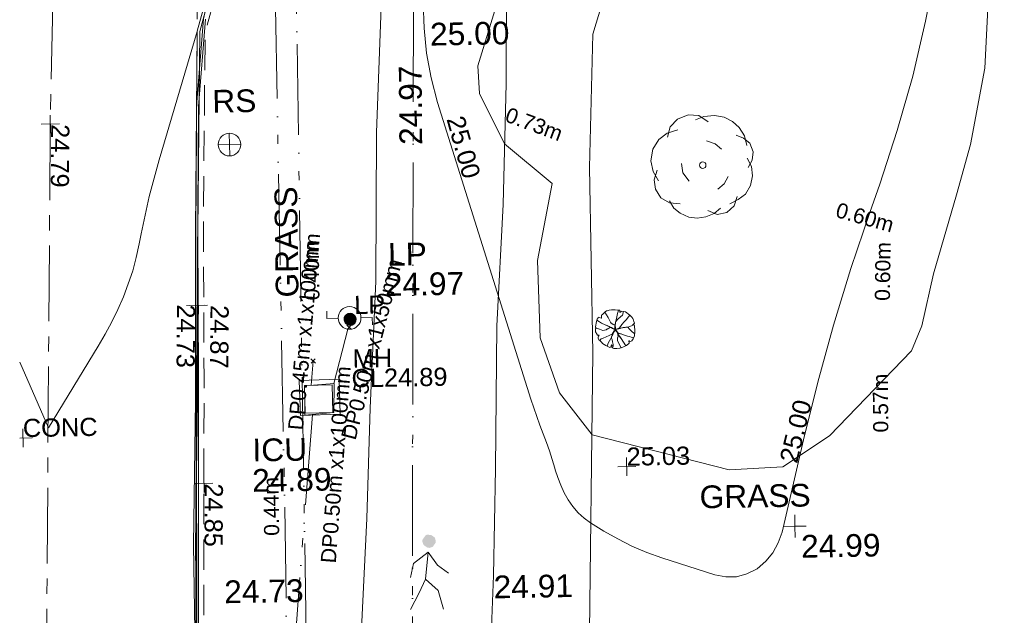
# Model space of a CAD drawing. Header units: millimetres. Extents: x -290717 to 520720, y -103372 to 287762.
# Tile 17 of 256: x -284629 to -268379, y 62293 to 72130. Entities that reach past the tile are written whole.
import ezdxf

# ---------------------------------------------------------------- set-up
doc = ezdxf.new("R2010")
doc.units = ezdxf.units.MM
for name, pattern in [('IMPORT-CENTER _6_', [2000, 1250, -250, 250, -250]), ('IMPORT-DASHED _2_', [750, 500, -250]), ('IMPORT-UG_DRAINAGE_UNIDENTIFIED_QLB2 _2_', [2700, 1500, -300, 0, -250, 150, -300, 0, -200]), ('IMPORT-UG_EIR_QLB2 _2_', [2750, 1500, -300, 0, -300, 150, -300, 0, -200]), ('IMPORT-UG_ELEC_LV_QLB2 _2_', [2700, 1500, -300, 0, -250, 150, -300, 0, -200]), ('IMPORT-UG_ELEC_STREET LIGHTING_QLB2 _2_', [2700, 1500, -300, 0, -250, 150, -300, 0, -200]), ('IMPORT-UG_WATER_QLB2 _2_', [2500, 1500, -300, 0, -50, 150, -300, 0, -200])]:
    doc.linetypes.add(name, pattern=pattern)
for name, color, linetype, lineweight, true_color in [('00_TOPO_FOOTPATH', 7, 'Continuous', 9, 0xa50000), ('00_TOPO_FURN_LAMP_POST', 7, 'Continuous', 9, 0x666666), ('00_TOPO_FURN_SIGN', 7, 'Continuous', 9, 0x666666), ('00_TOPO_KERB_BOTTOM', 1, 'Continuous', 9, 0xff0000), ('00_TOPO_KERB_TOP', 7, 'Continuous', 9, 0xa500a5), ('00_TOPO_LEVEL_SPOT', 7, 'Continuous', 9, 0x666666), ('00_TOPO_SERV_IC', 5, 'Continuous', 9, 0x0000ff), ('00_TOPO_TREE', 7, 'Continuous', 9, 0x666666), ('00_UAV_FORM_LINES', 7, 'Continuous', 9, 0x666666), ('01_DTM_CONTOUR_MJR', 7, 'Continuous', 9, 0x7f3f00), ('12333-PUM-2D-U-0001-C01 - Rev2_REVIT IMPORT_dwg', 7, 'Continuous', 9, 0x767676), ('CONTOURS_INDEX', 4, 'Continuous', 9, 0x00ffff), ('CONTOURS_INDEX_LVL', 4, 'Continuous', 9, 0x00ffff), ('CONTOURS_MINOR', 7, 'Continuous', 9, 0x00a5a5), ('KERB_BOTTOM', 7, 'Continuous', 9, 0x0000a5), ('KERB_BOTTOM_LVL', 7, 'Continuous', 9, 0x0000a5), ('KERB_TOP', 2, 'Continuous', 9, 0xffff00), ('KERB_TOP_LVL', 2, 'Continuous', 9, 0xffff00), ('LAMPPOST', 6, 'Continuous', 9, 0xff00ff), ('LAMPPOST_TXT', 6, 'Continuous', 9, 0xff00ff), ('MANHOLES', 7, 'Continuous', 9, 0xa50000), ('MANHOLES_LVL', 7, 'Continuous', 9, 0xa50000), ('MANHOLES_TXT', 7, 'Continuous', 9, 0xa50000), ('PUM-EIRCOMM-NOTES', 6, 'Continuous', 9, 0xff00ff), ('PUM-EIRCOMM-QLB2', 6, 'IMPORT-UG_EIR_QLB2 _2_', 9, 0xff00ff), ('PUM-ELECTRIC-LV-QLB2', 1, 'IMPORT-UG_ELEC_LV_QLB2 _2_', 9, 0xff0000), ('PUM-ELECTRIC-MH', 1, 'Continuous', 9, 0xff0000), ('PUM-ELECTRIC-SL-QLB2', 7, 'IMPORT-UG_ELEC_STREET LIGHTING_QLB2 _2_', 9, 0xff7f7f), ('PUM-UNIDENTIFIED-QLB2', 150, 'IMPORT-UG_DRAINAGE_UNIDENTIFIED_QLB2 _2_', 9, 0x007fff), ('PUM-WATER-QLB2', 5, 'IMPORT-UG_WATER_QLB2 _2_', 9, 0x0000ff), ('ROAD_CROWNLINE', 7, 'IMPORT-CENTER _6_', 9, 0xa500a5), ('ROAD_CROWNLINE_LVL', 7, 'Continuous', 9, 0xa500a5), ('SAPLING', 120, 'Continuous', 9, 0x00ffbf), ('SPOT_HEIGHTS_LVL', 7, 'Continuous', 9, 0x00a500)]:
    doc.layers.add(name, color=color, linetype=linetype, lineweight=lineweight, true_color=true_color)
for name, color, linetype, lineweight in [('00_TOPO_PEDASTRIAN', 7, 'Continuous', 9), ('00_TOPO_SURVEY_TEXT', 7, 'Continuous', 9), ('CHANGE_OF_SURFACE', 7, 'IMPORT-DASHED _2_', 9), ('CHANGE_OF_SURFACE_LVL', 7, 'Continuous', 9), ('GEN-TEXT', 7, 'Continuous', 9), ('Text', 7, 'Continuous', 9), ('TEXT_TXT', 7, 'Continuous', 9)]:
    doc.layers.add(name, color=color, linetype=linetype, lineweight=lineweight)
doc.styles.add('Arial_1', font='arial.ttf', dxfattribs={"height": 250})
doc.styles.add('Arial_3', font='arial.ttf', dxfattribs={"height": 300})
doc.styles.add('Swis721 Lt BT_2', font='swissl.ttf', dxfattribs={"height": 375})

# ---------------------------------------------------------------- blocks, each defined once
blk = doc.blocks.new('12333-PUM-2D-U-0001-C01 - Rev2_REVIT IMPORT_dwg_PEDESTRIAN CROSS-2077066-Site Location Plan Existing')
at = {"layer": '00_TOPO_PEDASTRIAN', "true_color": 0xe2e2e2}
blk.add_hatch(color=254, dxfattribs=at).paths.add_polyline_path([(533625241, 725623668), (533625296, 725623684), (533625347, 725623753), (533625347, 725623790), (533625333, 725623838), (533625274, 725623881), (533625206, 725623886), (533625180, 725623874), (533625130, 725623805), (533625129, 725623768), (533625146, 725623718), (533625202, 725623677), (533625218, 725623673)])
at = {"layer": '00_TOPO_PEDASTRIAN', "color": 253, "true_color": 0xaaaaaa, "flags": 128}
for points in [[(533624923, 725623185), (533624975, 725623417), (533625218, 725623596), (533625369, 725623382), (533625550, 725623243)], [(533625218, 725623596), (533625170, 725623151), (533625373, 725622964), (533625458, 725622652)], [(533625170, 725623151), (533625062, 725622930), (533624912, 725622657)]]:
    blk.add_lwpolyline(points, dxfattribs=at)
blk = doc.blocks.new('12333-PUM-2D-U-0001-C01 - Rev2_REVIT IMPORT_dwg_CONIFEROUS_TREE-2077068-Site Location Plan Existing')
at = {"layer": '00_TOPO_TREE', "color": 254, "true_color": 0xcccccc, "flags": 128}
for points in [[(-1889, 1546), (-1718, 2118), (-1317, 2519), (-744, 2748), (-172, 2691), (344, 2347)], [(-344, 2462), (115, 2634), (687, 2691), (1202, 2576), (1660, 2347), (2004, 2004), (2290, 1546), (2405, 1031)], [(-2405, -802), (-2691, -286), (-2805, 286), (-2691, 916), (-2347, 1431), (-1889, 1775), (-1317, 1947)], [(1832, 1603), (2233, 1431), (2576, 1145), (2748, 687), (2691, 229), (2462, -172)], [(229, 1317), (687, 1145), (1031, 859)], [(-744, -859), (-1088, -401), (-1145, 115)], [(2405, 344), (2634, -115), (2691, -630), (2576, -1145), (2290, -1603), (1889, -1889), (1431, -2118)], [(-1260, -2061), (-1832, -2004), (-2290, -1718), (-2576, -1260), (-2634, -744), (-2462, -229)], [(1374, -630), (1145, -1031), (802, -1317)], [(916, -2347), (573, -2634), (115, -2805), (-344, -2863), (-802, -2805), (-1260, -2576), (-1603, -2290), (-1832, -1889)], [(1832, -1718), (1660, -2233), (1260, -2576), (744, -2691), (229, -2462)]]:
    blk.add_lwpolyline(points, dxfattribs=at)
at = {"layer": '00_TOPO_TREE', "color": 254, "true_color": 0xcccccc}
blk.add_circle((0, 0), 177, dxfattribs=at)
blk = doc.blocks.new('12333-PUM-2D-U-0001-C01 - Rev2_REVIT IMPORT_dwg_MSL_RoadSign_SYM-2077193-Site Location Plan Existing')
at = {"layer": '00_TOPO_FURN_SIGN', "color": 254, "true_color": 0xcccccc}
for p, q in [((0, -500), (0, 500)), ((-500, 0), (500, 0))]:
    blk.add_line(p, q, dxfattribs=at)
blk.add_circle((0, 0), 500, dxfattribs=at)
blk = doc.blocks.new('12333-PUM-2D-U-0001-C01 - Rev2_REVIT IMPORT_dwg_MSL_Lamp_Post_SYM-2077199-Site Location Plan Existing')
at = {"layer": '00_TOPO_FURN_LAMP_POST', "color": 254, "true_color": 0xcccccc, "flags": 128}
for points in [[(-500, 0), (-1000, 0), (-1000, 317)], [(500, 0), (1000, 0), (1000, -317)]]:
    blk.add_lwpolyline(points, dxfattribs=at)
at = {"layer": '00_TOPO_FURN_LAMP_POST', "color": 254, "true_color": 0xcccccc}
blk.add_circle((0, 0), 500, dxfattribs=at)
blk = doc.blocks.new('12333-PUM-2D-U-0001-C01 - Rev2_REVIT IMPORT_dwg_MM-2077200-Site Location Plan Existing')
at = {"layer": '00_TOPO_LEVEL_SPOT', "color": 254, "true_color": 0xcccccc, "flags": 128}
for points in [[(500, 0), (0, 0), (0, 500)], [(0, -500), (0, 0), (-500, 0)]]:
    blk.add_lwpolyline(points, dxfattribs=at)
blk = doc.blocks.new('12333-PUM-2D-U-0001-C01 - Rev2_REVIT IMPORT_dwg_MGS62954_T2_Galway_ITM_3d_Rev1-2077680-Site Location Plan Existing')
at = {"layer": '00_TOPO_FOOTPATH', "color": 254, "true_color": 0xcccccc, "flags": 128}
for points in [[(533621379, 725622416), (533623019, 725622351), (533624096, 725622359), (533624215, 725624171), (533624307, 725625991), (533624433, 725628087), (533624487, 725630543), (533624603, 725632616), (533624807, 725634327), (533624997, 725634972), (533625652, 725636314), (533626006, 725636753), (533626436, 725637110), (533627286, 725637750), (533627849, 725638117), (533628674, 725638531), (533629668, 725638690), (533631126, 725638672), (533633192, 725638798)], [(533626177, 725621194), (533626290, 725623196), (533626355, 725624953), (533626420, 725627316), (533626560, 725629315), (533626641, 725631315), (533626681, 725633155), (533626773, 725634247), (533627350, 725635233), (533628248, 725635823), (533629651, 725636277), (533630883, 725636556), (533632563, 725636723), (533634398, 725637006), (533633192, 725638798)]]:
    blk.add_lwpolyline(points, dxfattribs=at)
at = {"layer": '00_TOPO_KERB_BOTTOM', "color": 254, "true_color": 0xcccccc, "flags": 128}
blk.add_lwpolyline([(533621343, 725620576), (533621350, 725623786), (533621425, 725626170), (533621465, 725628448), (533621528, 725631027), (533621668, 725632471), (533621896, 725633431), (533622203, 725634082), (533622696, 725634927), (533623224, 725635678), (533623917, 725636506), (533624642, 725637244), (533625146, 725637669), (533625841, 725638133), (533626915, 725638672), (533628150, 725639133), (533628484, 725639244), (533628590, 725638673), (533629442, 725638850), (533629369, 725639375), (533630531, 725639486), (533632025, 725639478), (533634182, 725639424), (533636355, 725639367)], dxfattribs=at)
at = {"layer": '00_TOPO_KERB_TOP', "color": 254, "true_color": 0xcccccc, "flags": 128}
blk.add_lwpolyline([(533621379, 725622416), (533621380, 725623262), (533621381, 725623786), (533621456, 725626170), (533621496, 725628447), (533621560, 725631025), (533621699, 725632466)], dxfattribs=at)
at = {"layer": '00_TOPO_SERV_IC', "color": 254, "true_color": 0xcccccc}
for p, q in [((533623228, 725625930), (533623228, 725626387)), ((533623685, 725626387), (533623228, 725626387)), ((533623685, 725625930), (533623685, 725626387)), ((533623228, 725625930), (533623685, 725625930))]:
    blk.add_line(p, q, dxfattribs=at)
at = {"layer": '00_UAV_FORM_LINES', "color": 254, "true_color": 0xcccccc, "flags": 128}
for points in [[(533627994, 725629901), (533628089, 725632102), (533628242, 725632589), (533628400, 725632939), (533628662, 725633312), (533628939, 725633622), (533629286, 725633897), (533630033, 725634204), (533630717, 725634495), (533631329, 725634722), (533633007, 725635497), (533633339, 725635749), (533633623, 725636107), (533634398, 725637006)], [(533626877, 725616264), (533627354, 725616578), (533627410, 725616847), (533627488, 725617209), (533627534, 725617614), (533627846, 725621777), (533627995, 725626842), (533627994, 725629901)]]:
    blk.add_lwpolyline(points, dxfattribs=at)
at = {"layer": '01_DTM_CONTOUR_MJR', "color": 254, "true_color": 0xcccccc, "flags": 128}
blk.add_lwpolyline([(533634637, 725632747), (533634547, 725631427), (533634287, 725630172), (533634043, 725629345), (533633637, 725628051), (533633432, 725627193), (533633252, 725626785), (533631874, 725625404), (533631098, 725624907), (533630213, 725624870), (533627960, 725625490), (533627435, 725626193), (533627128, 725627105), (533627106, 725628380), (533627372, 725629649), (533626600, 725630320), (533626197, 725631159), (533626180, 725631613), (533626680, 725633150)], dxfattribs=at)
for name, p, xscale, yscale, zscale in [('12333-PUM-2D-U-0001-C01 - Rev2_REVIT IMPORT_dwg_CONIFEROUS_TREE-2077068-Site Location Plan Existing', (533629862, 725629908), 0.3048, 0.3048, 0.3048), ('12333-PUM-2D-U-0001-C01 - Rev2_REVIT IMPORT_dwg_MSL_RoadSign_SYM-2077193-Site Location Plan Existing', (533622059, 725630386), 0.375, 0.375, 0.375), ('12333-PUM-2D-U-0001-C01 - Rev2_REVIT IMPORT_dwg_MSL_Lamp_Post_SYM-2077199-Site Location Plan Existing', (533623991, 725627488), 0.375, 0.375, 0.375), ('12333-PUM-2D-U-0001-C01 - Rev2_REVIT IMPORT_dwg_MM-2077200-Site Location Plan Existing', (533631280, 725623920), 0.375, 0.375, 0.375)]:
    blk.add_blockref(name, p, dxfattribs=dict(xscale=xscale, yscale=yscale, zscale=zscale))
blk.add_blockref('12333-PUM-2D-U-0001-C01 - Rev2_REVIT IMPORT_dwg_PEDESTRIAN CROSS-2077066-Site Location Plan Existing', (0, 0))
at = {"layer": '00_TOPO_FOOTPATH', "color": 251, "true_color": 0x666666, "insert": (533624864, 725630329), "char_height": 375, "width": 1495.9, "attachment_point": 1, "rotation": 89.51, "line_spacing_factor": 1.005062, "style": 'Swis721 Lt BT_2'}
blk.add_mtext('24.97', dxfattribs=at)
at = {"layer": '00_TOPO_FOOTPATH', "color": 251, "true_color": 0x666666, "insert": (533626290, 725623191), "char_height": 375, "width": 1495.9, "attachment_point": 1, "line_spacing_factor": 1.005062, "style": 'Swis721 Lt BT_2'}
blk.add_mtext('24.91', dxfattribs=at)
at = {"layer": '00_TOPO_FURN_LAMP_POST', "char_height": 375, "attachment_point": 1, "line_spacing_factor": 1.005062, "style": 'Swis721 Lt BT_2'}
for s, insert, width in [('LP', (533624643, 725628713), 707.59), ('24.97', (533624581, 725628215), 1495.9)]:
    blk.add_mtext(s, dxfattribs=dict(at, insert=insert, width=width))
at = {"layer": '00_TOPO_FURN_SIGN', "insert": (533621787, 725631292), "char_height": 375, "width": 783.57, "attachment_point": 1, "line_spacing_factor": 1.005062, "style": 'Swis721 Lt BT_2'}
blk.add_mtext('RS', dxfattribs=at)
at = {"layer": '00_TOPO_KERB_TOP', "color": 251, "true_color": 0x666666, "insert": (533621843, 725623188), "char_height": 375, "width": 1495.9, "attachment_point": 1, "line_spacing_factor": 1.005062, "style": 'Swis721 Lt BT_2'}
blk.add_mtext('24.73', dxfattribs=at)
at = {"layer": '00_TOPO_LEVEL_SPOT', "char_height": 375, "width": 1495.9, "attachment_point": 1, "line_spacing_factor": 1.005062, "style": 'Swis721 Lt BT_2'}
for s, insert in [('25.00', (533625400, 725632337)), ('24.99', (533631375, 725623773))]:
    blk.add_mtext(s, dxfattribs=dict(at, insert=insert))
at = {"layer": '00_TOPO_SERV_IC', "color": 251, "true_color": 0x666666, "char_height": 375, "attachment_point": 1, "line_spacing_factor": 1.005062, "style": 'Swis721 Lt BT_2'}
for s, insert, width in [('ICU', (533622349, 725625520), 1021.01), ('24.89', (533622335, 725625019), 1495.9)]:
    blk.add_mtext(s, dxfattribs=dict(at, insert=insert, width=width))
at = {"layer": '00_TOPO_SURVEY_TEXT', "color": 251, "true_color": 0x666666, "insert": (533622780, 725627844), "char_height": 375, "width": 2018.28, "attachment_point": 1, "rotation": 89.7877, "line_spacing_factor": 1.005062, "style": 'Swis721 Lt BT_2'}
blk.add_mtext('GRASS', dxfattribs=at)
at = {"layer": '00_TOPO_SURVEY_TEXT', "color": 251, "true_color": 0x666666, "insert": (533629714, 725624618), "char_height": 375, "width": 2018.28, "attachment_point": 1, "line_spacing_factor": 1.005062, "style": 'Swis721 Lt BT_2'}
blk.add_mtext('GRASS', dxfattribs=at)
blk = doc.blocks.new('12333-PUM-2D-U-0001-C01 - Rev2_REVIT IMPORT_dwg_SAPLING-2077789-Site Location Plan Existing')
at = {"layer": 'SAPLING', "color": 254, "true_color": 0xeaeaea, "flags": 128}
blk.add_lwpolyline([(-224, 233), (-205, 245), (-187, 266), (-161, 288), (-141, 304), (-126, 305), (-98, 315), (-57, 319), (-20, 318), (6, 319), (42, 315), (83, 313), (82, 297), (82, 276), (101, 288), (116, 295), (174, 283), (242, 230), (278, 193), (290, 174), (304, 144), (310, 119), (318, 96), (308, 85), (285, 71), (314, 66), (319, 51), (320, 34), (321, -19), (321, -44), (322, -58), (318, -87), (317, -88), (315, -116), (305, -145), (293, -164), (270, -199), (257, -205), (243, -206), (226, -198), (219, -196), (224, -237), (178, -270), (130, -296), (93, -307), (71, -313), (19, -319), (-18, -318), (-32, -316), (-49, -307), (-60, -296), (-61, -287), (-54, -269), (-62, -259), (-66, -259), (-71, -273), (-84, -295), (-95, -300), (-161, -268), (-214, -235), (-227, -214), (-256, -185), (-273, -169), (-281, -158), (-286, -141), (-285, -125), (-277, -110), (-266, -95), (-296, -94), (-309, -68), (-317, -55), (-325, -36), (-325, 12), (-322, 19), (-323, 24), (-325, 45), (-320, 73), (-315, 104), (-309, 132), (-295, 172), (-280, 191), (-269, 200), (-267, 201), (-257, 200), (-232, 187), (-228, 185), (-224, 190), (-226, 205)], close=True, dxfattribs=at)
for points in [[(-166, 284), (-141, 239), (-116, 194), (-94, 150), (-73, 104), (-34, 76), (-8, 68), (0, 54), (-1, 32), (-6, 5), (-10, -21), (-26, -46), (-46, -79), (-64, -125), (-67, -149), (-53, -170), (-50, -208), (-39, -250), (-40, -281), (-47, -299), (-49, -307)], [(-141, -278), (-119, -231), (-99, -191), (-77, -151), (-54, -108), (-30, -56), (-16, -32), (-3, -10), (-5, 32), (-2, 70), (4, 113), (16, 154), (31, 203), (43, 259), (53, 291), (57, 315)], [(141, 291), (122, 230), (88, 200), (45, 165), (9, 128), (6, 108), (1, 69), (4, 19), (9, -1), (27, -1), (63, 17), (86, 42), (110, 77), (150, 118), (180, 152), (219, 199), (245, 226)], [(-324, 31), (-309, 22), (-261, 7), (-206, -19), (-150, -8), (-102, 21), (-73, 29), (-35, 8), (-17, 5), (13, 1), (37, 5), (73, 23)], [(93, -307), (57, -237), (34, -187), (35, -146), (43, -115), (41, -75), (33, -48), (18, -30), (-6, -6), (-29, 5), (-61, 27), (-94, 41), (-128, 58), (-164, 77), (-228, 106), (-260, 124), (-302, 152)], [(-141, 64), (-110, 49), (-101, 44), (-87, 37), (-62, 29), (-46, 19), (-36, 10), (-22, 6), (-1, 4), (-3, -1), (-3, -9), (-19, 1), (-29, 5), (-44, 14), (-64, 26), (-74, 31), (-78, 29), (-97, 23), (-116, 15), (-124, 6), (-137, 0), (-152, -9), (-156, -9)], [(-145, 67), (-125, 56), (-92, 40), (-55, 25), (-29, 8)], [(-75, 109), (-57, 95), (-38, 82), (-16, 72), (-3, 63), (-1, 43), (-2, 29), (1, 17), (-3, 3), (3, -8), (14, -23), (23, -42), (33, -54), (45, -78), (54, -95), (67, -114), (89, -147)], [(-65, -125), (-58, -111), (-50, -101), (-44, -90), (-36, -73), (-29, -56), (-17, -38), (-6, -22), (-2, -12), (1, 0)], [(9, 131), (5, 117), (8, 105), (3, 84), (1, 71), (-1, 54), (-3, 38), (5, 26), (5, 14), (6, 6), (8, 1)], [(311, 66), (223, 37), (175, 28), (119, 21), (87, 15), (30, 6), (0, 0), (11, -30), (36, -58), (58, -71), (94, -79), (133, -97), (167, -110), (201, -119), (232, -127), (261, -136), (302, -150)], [(32, -147), (40, -130), (43, -115), (40, -101), (43, -82), (38, -68), (27, -46), (12, -30), (8, -17), (0, -8), (1, 1), (0, 12), (1, 24)], [(5, -3), (28, 1), (56, 6), (80, 12), (108, 23), (130, 23)], [(6, -1), (29, 1), (45, 5), (52, 8), (63, 11), (84, 13), (106, 18), (129, 23), (147, 27), (164, 26), (189, 31), (196, 32)], [(319, -80), (278, -48), (237, -5), (206, 27), (200, 32)], [(-259, -182), (-236, -158), (-200, -145), (-150, -124), (-53, -79), (-25, -43), (-3, -16)], [(-82, -91), (-63, -85), (-52, -80), (-43, -67), (-34, -57), (-26, -45), (-15, -30), (-8, -23), (-8, -11), (-6, -3)], [(-81, -91), (-66, -84), (-55, -82), (-47, -73), (-34, -56), (-18, -29), (-4, -16)], [(-64, -121), (-51, -97), (-40, -75), (-29, -49), (-16, -29), (-4, -16)], [(104, -84), (86, -77), (66, -73), (50, -66), (36, -58), (29, -45), (23, -36), (18, -27), (11, -15), (1, -5)], [(169, -277), (133, -215), (93, -154), (54, -99), (30, -51), (5, -18)], [(87, -77), (69, -73), (50, -69), (36, -55)], [(84, -143), (70, -119), (59, -104), (44, -80), (38, -69)]]:
    blk.add_lwpolyline(points, dxfattribs=at)
blk = doc.blocks.new('12333-PUM-2D-U-0001-C01 - Rev2_REVIT IMPORT_dwg_SPOT-V217-Site Location Plan Existing')
at = {"layer": 'Text', "color": 253, "true_color": 0xaaaaaa}
for p, q in [((-175, 0), (500, 0)), ((0, 500), (0, -500))]:
    blk.add_line(p, q, dxfattribs=at)
blk = doc.blocks.new('12333-PUM-2D-U-0001-C01 - Rev2_REVIT IMPORT_dwg_MH_CIR2-2077688-Site Location Plan Existing')
at = {"layer": 'LAMPPOST', "color": 211, "true_color": 0xffaaff}
for p, q in [((-499, -33), (33, 499)), ((-496, 60), (-60, 496)), ((-488, -111), (111, 488)), ((-467, -180), (180, 467)), ((-467, 179), (-179, 467)), ((-438, -241), (241, 438)), ((-403, -296), (296, 403)), ((-362, -345), (345, 362)), ((-315, -388), (388, 315)), ((-263, -425), (425, 263)), ((-204, -456), (456, 204)), ((-138, -480), (480, 138)), ((-64, -496), (496, 64)), ((22, -500), (500, -22)), ((128, -483), (483, -128)), ((305, -396), (396, -305))]:
    blk.add_line(p, q, dxfattribs=at)
at = {"layer": 'LAMPPOST', "color": 211, "true_color": 0xffaaff, "flags": 128}
blk.add_lwpolyline([(475, -154), (500, 0), (475, 154), (404, 293), (293, 404), (154, 475), (0, 500), (-154, 475), (-293, 404), (-404, 293), (-475, 154), (-500, 0), (-475, -154), (-404, -293), (-293, -404), (-154, -475), (0, -500), (154, -475), (293, -404), (404, -293)], close=True, dxfattribs=at)
blk = doc.blocks.new('12333-PUM-2D-U-0001-C01 - Rev2_REVIT IMPORT_dwg_SPOT-2077769-Site Location Plan Existing')
at = {"layer": 'CHANGE_OF_SURFACE_LVL', "color": 253, "true_color": 0xaaaaaa}
for p, q in [((-500, 0), (500, 0)), ((0, 500), (0, -500))]:
    blk.add_line(p, q, dxfattribs=at)
blk = doc.blocks.new('12333-PUM-2D-U-0001-C01 - Rev2_REVIT IMPORT_dwg_SPOT-2077770-Site Location Plan Existing')
at = {"layer": 'KERB_BOTTOM_LVL', "color": 9, "true_color": 0xaaaae1}
for p, q in [((-500, 0), (500, 0)), ((0, 500), (0, -500))]:
    blk.add_line(p, q, dxfattribs=at)
blk = doc.blocks.new('12333-PUM-2D-U-0001-C01 - Rev2_REVIT IMPORT_dwg_SPOT-2077810-Site Location Plan Existing')
at = {"layer": 'KERB_TOP_LVL', "color": 51, "true_color": 0xffffaa}
for p, q in [((-500, 0), (500, 0)), ((0, 500), (0, -500))]:
    blk.add_line(p, q, dxfattribs=at)
blk = doc.blocks.new('12333-PUM-2D-U-0001-C01 - Rev2_REVIT IMPORT_dwg_SPOT-2077774-Site Location Plan Existing')
at = {"layer": 'ROAD_CROWNLINE_LVL', "color": 254, "true_color": 0xe1aae1}
for p, q in [((-500, 0), (500, 0)), ((0, 500), (0, -500))]:
    blk.add_line(p, q, dxfattribs=at)
blk = doc.blocks.new('12333-PUM-2D-U-0001-C01 - Rev2_REVIT IMPORT_dwg_SPOT-2077775-Site Location Plan Existing')
at = {"layer": 'SPOT_HEIGHTS_LVL', "color": 9, "true_color": 0xaae1aa}
for p, q in [((-500, 0), (500, 0)), ((0, 500), (0, -500))]:
    blk.add_line(p, q, dxfattribs=at)
blk = doc.blocks.new('12333-PUM-2D-U-0001-C01 - Rev2_REVIT IMPORT_dwg-1620468-Site Location Plan Existing')
at = {"layer": 'CHANGE_OF_SURFACE', "color": 253, "true_color": 0xaaaaaa, "flags": 128}
for points in [[(-16525, 21321), (-16488, 28672), (-18719, 28672), (-19325, 28672), (-19523, 16414)], [(-12365, 23333), (-12718, 23246), (-13821, 22841), (-14585, 22528), (-15273, 22099), (-15588, 21888), (-16094, 21526), (-16548, 21125), (-16828, 20832), (-17223, 20377), (-17703, 19799), (-18115, 19252), (-18393, 18803), (-18657, 18378), (-18856, 17964), (-18992, 17581), (-19234, 16931), (-19391, 16393), (-19477, 13114), (-19509, 10658), (-19572, 7233), (-19668, 2556), (-19754, -2421), (-19799, -4424), (-19880, -8942), (-20028, -15211), (-20088, -19304), (-20205, -23209), (-20272, -27729), (-20339, -30765)]]:
    blk.add_lwpolyline(points, dxfattribs=at)
at = {"layer": 'CONTOURS_INDEX', "color": 131, "true_color": 0xaaffff, "flags": 128}
blk.add_lwpolyline([(-7303, 17283), (-7499, 16370), (-7727, 15465), (-8000, 14573), (-8303, 13690), (-8475, 13228), (-8801, 12306), (-9107, 11376), (-9381, 10438), (-9634, 9492), (-10015, 7973), (-10081, 7796), (-10170, 7635), (-10293, 7497), (-10438, 7375), (-10605, 7296), (-10777, 7249), (-10954, 7251), (-11137, 7285), (-12008, 7583), (-12254, 7678), (-12495, 7784), (-12728, 7907), (-12955, 8041), (-13171, 8180), (-13278, 8261), (-13376, 8351), (-13460, 8454), (-13534, 8566), (-13596, 8687), (-13651, 8811), (-13698, 8938), (-13739, 9068), (-13746, 9094), (-13787, 9238), (-13831, 9381), (-13878, 9523), (-13927, 9664), (-13979, 9811), (-14028, 9954), (-14074, 10098), (-14119, 10243), (-15574, 15169), (-15673, 15575), (-15745, 15984), (-15777, 16398), (-15782, 16815)], dxfattribs=at)
at = {"layer": 'CONTOURS_MINOR', "color": 254, "true_color": 0xaae1e1, "flags": 128}
blk.add_lwpolyline([(-19707, 6069), (-19686, 7239), (-19654, 9338), (-19651, 9558), (-19648, 9778), (-19644, 9999), (-19641, 10219), (-19635, 10659), (-19614, 12263), (-19612, 12405), (-19610, 12548), (-19608, 12691), (-19606, 12834), (-19602, 13119), (-19522, 16409), (-20185, 14301), (-20275, 13999), (-20359, 13696), (-20434, 13391), (-20503, 13084), (-20538, 12917), (-20592, 12695), (-20654, 12476), (-20731, 12261), (-20816, 12049), (-20912, 11842), (-21015, 11638), (-21127, 11439), (-21245, 11243), (-22092, 9909), (-22543, 11000)], dxfattribs=at)
at = {"layer": 'GEN-TEXT', "color": 253, "true_color": 0xaaaaaa}
for p, q in [((-17135, 11446), (-17064, 11517)), ((-17064, 11446), (-17135, 11517)), ((-17738, 10897), (-17667, 10968)), ((-17667, 10897), (-17738, 10968))]:
    blk.add_line(p, q, dxfattribs=at)
at = {"layer": 'KERB_BOTTOM', "color": 9, "true_color": 0xaaaae1, "flags": 128}
blk.add_lwpolyline([(-2337, 23509), (-10650, 23640), (-11889, 23586), (-12757, 23373), (-13869, 22964), (-14646, 22646), (-15345, 22210), (-15663, 21997), (-16176, 21629), (-16639, 21220), (-16925, 20921), (-17324, 20463), (-17806, 19881), (-18224, 19327), (-18506, 18873), (-18774, 18441), (-18978, 18014), (-19117, 17626), (-19359, 16972), (-19523, 16414), (-19609, 13117), (-19641, 10660), (-19705, 7236), (-19800, 2559)], dxfattribs=at)
at = {"layer": 'KERB_TOP', "color": 51, "true_color": 0xffffaa, "flags": 128}
blk.add_lwpolyline([(-2337, 23466), (-10650, 23597), (-11883, 23544), (-12744, 23332), (-13854, 22924), (-14626, 22608), (-15322, 22174), (-15639, 21962), (-16149, 21596), (-16610, 21190), (-16894, 20892), (-17292, 20435), (-17773, 19854), (-18189, 19303), (-18469, 18850), (-18736, 18421), (-18938, 17998), (-19076, 17611), (-19319, 16959), (-19480, 16407), (-19566, 13116), (-19598, 10659), (-19662, 7235), (-19757, 2558)], dxfattribs=at)
at = {"layer": 'MANHOLES', "color": 9, "true_color": 0xe1aaaa, "flags": 128}
blk.add_lwpolyline([(-17939, 10616), (-17281, 10626), (-17272, 10046), (-17930, 10036)], close=True, dxfattribs=at)
at = {"layer": 'PUM-EIRCOMM-QLB2', "color": 211, "true_color": 0xffaaff, "flags": 128}
for points in [[(-17560, 52519), (-18038, 41213), (-18182, 33642), (-18227, 18929), (-18214, 8543), (-18223, 5588)], [(-17226, 49152), (-17716, 40103), (-18047, 33068), (-17865, 22114), (-17886, 12427), (-17903, 3937)]]:
    blk.add_lwpolyline(points, dxfattribs=at)
at = {"layer": 'PUM-ELECTRIC-MH', "color": 21, "true_color": 0xffaaaa, "flags": 128}
for points in [[(-17704, 10533), (-17362, 10556), (-17376, 10076)], [(-17376, 10076), (-17857, 10044), (-17852, 10212)]]:
    blk.add_lwpolyline(points, dxfattribs=at)
at = {"layer": 'PUM-ELECTRIC-SL-QLB2', "color": 254, "true_color": 0xffd4d4}
blk.add_line((-17369, 10555), (-17119, 11448), dxfattribs=at)
at = {"layer": 'PUM-ELECTRIC-SL-QLB2', "color": 254, "true_color": 0xffd4d4, "flags": 128}
blk.add_lwpolyline([(-17730, 10052), (-19114, -4650), (-19479, -14568), (-19753, -23123), (-20002, -26703), (-20958, -26824), (-23202, -26734)], dxfattribs=at)
at = {"layer": 'PUM-UNIDENTIFIED-QLB2', "color": 141, "true_color": 0xaad4ff}
blk.add_line((-17744, 10533), (-17703, 10933), dxfattribs=at)
at = {"layer": 'PUM-WATER-QLB2', "color": 161, "true_color": 0xaaaaff}
blk.add_line((-16168, 5186), (-15628, 33393), dxfattribs=at)
at = {"layer": 'ROAD_CROWNLINE', "color": 254, "true_color": 0xe1aae1, "flags": 128}
blk.add_lwpolyline([(-23709, -62312), (-23449, -52305), (-23072, -41414), (-22956, -35332), (-22927, -26758), (-22580, -15404), (-22406, -2631), (-21972, 14921), (-21450, 28940), (-21392, 35428), (-21289, 38830), (-21266, 39634), (-21074, 49244)], dxfattribs=at)
for name, p in [('12333-PUM-2D-U-0001-C01 - Rev2_REVIT IMPORT_dwg_MGS62954_T2_Galway_ITM_3d_Rev1-2077680-Site Location Plan Existing', (-533641080, -725615854)), ('12333-PUM-2D-U-0001-C01 - Rev2_REVIT IMPORT_dwg_SAPLING-2077789-Site Location Plan Existing', (-12708, 11372))]:
    blk.add_blockref(name, p)
for name, p, xscale, yscale, zscale in [('12333-PUM-2D-U-0001-C01 - Rev2_REVIT IMPORT_dwg_SPOT-2077774-Site Location Plan Existing', (-21972, 14921), 0.3, 0.3, 0.3), ('12333-PUM-2D-U-0001-C01 - Rev2_REVIT IMPORT_dwg_SPOT-2077770-Site Location Plan Existing', (-19625, 11888), 0.3, 0.3, 0.3), ('12333-PUM-2D-U-0001-C01 - Rev2_REVIT IMPORT_dwg_SPOT-2077810-Site Location Plan Existing', (-19582, 11888), 0.3, 0.3, 0.3), ('12333-PUM-2D-U-0001-C01 - Rev2_REVIT IMPORT_dwg_MH_CIR2-2077688-Site Location Plan Existing', (-17081, 11611), 0.2, 0.2, 0.2), ('12333-PUM-2D-U-0001-C01 - Rev2_REVIT IMPORT_dwg_SPOT-V217-Site Location Plan Existing', (-22513, 9745), 0.3, 0.3, 0.3), ('12333-PUM-2D-U-0001-C01 - Rev2_REVIT IMPORT_dwg_SPOT-2077775-Site Location Plan Existing', (-12558, 9099), 0.3, 0.3, 0.3), ('12333-PUM-2D-U-0001-C01 - Rev2_REVIT IMPORT_dwg_SPOT-2077769-Site Location Plan Existing', (-19541, 8946), 0.3, 0.3, 0.3)]:
    blk.add_blockref(name, p, dxfattribs=dict(xscale=xscale, yscale=yscale, zscale=zscale))
at = {"layer": 'CHANGE_OF_SURFACE_LVL', "insert": (-19226, 8938), "char_height": 300, "width": 1256.11, "attachment_point": 1, "rotation": 268.5821, "line_spacing_factor": 0.941778, "style": 'Arial_3'}
blk.add_mtext('24.85', dxfattribs=at)
at = {"layer": 'CONTOURS_INDEX_LVL', "char_height": 300, "width": 1256.11, "attachment_point": 1, "line_spacing_factor": 0.941778, "style": 'Arial_3'}
for insert, rotation in [((-15144, 14967), 284.5319), ((-10038, 9165), 75.4938)]:
    blk.add_mtext('25.00', dxfattribs=dict(at, insert=insert, rotation=rotation))
at = {"layer": 'KERB_BOTTOM_LVL', "insert": (-19634, 11901), "char_height": 300, "width": 1256.11, "attachment_point": 1, "rotation": 268.5821, "line_spacing_factor": 0.941778, "style": 'Arial_3'}
blk.add_mtext('24.73', dxfattribs=at)
at = {"layer": 'KERB_TOP_LVL', "insert": (-19080, 11880), "char_height": 300, "width": 1256.11, "attachment_point": 1, "rotation": 268.5821, "line_spacing_factor": 0.941778, "style": 'Arial_3'}
blk.add_mtext('24.87', dxfattribs=at)
at = {"layer": 'LAMPPOST_TXT', "insert": (-17010, 11997), "char_height": 300, "width": 613.36, "attachment_point": 1, "line_spacing_factor": 0.941778, "style": 'Arial_3'}
blk.add_mtext('LP', dxfattribs=at)
at = {"layer": 'MANHOLES_LVL', "insert": (-17075, 10787), "char_height": 300, "width": 1895.19, "attachment_point": 1, "line_spacing_factor": 0.941778, "style": 'Arial_3'}
blk.add_mtext('CL24.89', dxfattribs=at)
at = {"layer": 'MANHOLES_TXT', "insert": (-17051, 11113), "char_height": 300, "width": 774.97, "attachment_point": 1, "line_spacing_factor": 0.941778, "style": 'Arial_3'}
blk.add_mtext('MH', dxfattribs=at)
at = {"layer": 'PUM-EIRCOMM-NOTES', "char_height": 250, "width": 1160.03, "attachment_point": 2, "line_spacing_factor": 0.941778, "style": 'Arial_1'}
for s, insert, rotation in [('0.40m', (-17829, 12420), 89.8853), ('0.44m', (-18561, 8544), 89.8215)]:
    blk.add_mtext(s, dxfattribs=dict(at, insert=insert, rotation=rotation))
at = {"layer": 'PUM-ELECTRIC-LV-QLB2', "char_height": 250, "width": 1160.03, "attachment_point": 2, "line_spacing_factor": 0.941778, "style": 'Arial_1'}
for s, insert, rotation in [('0.73m', (-13943, 14898), 338.6445), ('0.60m', (-8520, 13266), 343.3523), ('0.60m', (-8403, 12252), 88.2431), ('0.57m', (-8478, 10075), 89.5752)]:
    blk.add_mtext(s, dxfattribs=dict(at, insert=insert, rotation=rotation))
at = {"layer": 'PUM-ELECTRIC-SL-QLB2', "char_height": 250, "attachment_point": 2, "line_spacing_factor": 0.941778, "style": 'Arial_1'}
for s, insert, width, rotation in [('DP0.50m x1x50mm', (-16857, 11146), 3660.66, 74.3904), ('DP0.50m x1x100mm', (-17485, 9227), 3893.28, 84.6242)]:
    blk.add_mtext(s, dxfattribs=dict(at, insert=insert, width=width, rotation=rotation))
at = {"layer": 'PUM-UNIDENTIFIED-QLB2', "insert": (-17969, 11434), "char_height": 250, "width": 3893.28, "attachment_point": 2, "rotation": 84.0242, "line_spacing_factor": 0.941778, "style": 'Arial_1'}
blk.add_mtext('DP0.45m x1x100mm', dxfattribs=at)
at = {"layer": 'ROAD_CROWNLINE_LVL', "insert": (-21657, 14914), "char_height": 300, "width": 1256.11, "attachment_point": 1, "rotation": 268.5821, "line_spacing_factor": 0.941778, "style": 'Arial_3'}
blk.add_mtext('24.79', dxfattribs=at)
at = {"layer": 'SPOT_HEIGHTS_LVL', "insert": (-12558, 9414), "char_height": 300, "width": 1256.11, "attachment_point": 1, "line_spacing_factor": 0.941778, "style": 'Arial_3'}
blk.add_mtext('25.03', dxfattribs=at)
at = {"layer": 'TEXT_TXT', "insert": (-22513, 10060), "char_height": 300, "width": 1469.14, "attachment_point": 1, "line_spacing_factor": 0.941778, "style": 'Arial_3'}
blk.add_mtext('CONC', dxfattribs=at)

msp = doc.modelspace()

# ---------------------------------------------------------------- block references
at = {"layer": '12333-PUM-2D-U-0001-C01 - Rev2_REVIT IMPORT_dwg', "color": 254, "linetype": 'IMPORT-UG_ELEC_STREET LIGHTING_QLB2 _2_', "true_color": 0xffd4d4, "rotation": 0.9999999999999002}
msp.add_blockref('12333-PUM-2D-U-0001-C01 - Rev2_REVIT IMPORT_dwg-1620468-Site Location Plan Existing', (-261895, 55870), dxfattribs=at)

doc.saveas('drawing.dxf')
